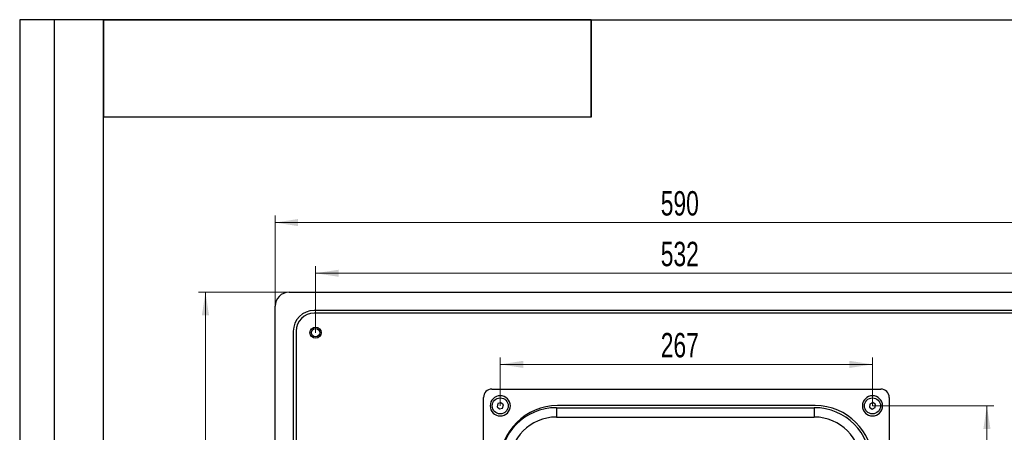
# Model space of a CAD drawing. Header units: millimetres. Extents: x 8 to 415, y 1 to 292.
# Tile 6 of 8: x 8 to 149, y 233 to 292. Entities that reach past the tile are written whole.
import ezdxf

# ---------------------------------------------------------------- set-up
doc = ezdxf.new("R2010")
doc.units = ezdxf.units.MM
doc.styles.add('SLDTEXTSTYLE1', font='TXT', dxfattribs={"width": 0.7})
doc.dimstyles.new('SLDDIMSTYLE0', dxfattribs={"dimtxt": 3.5, "dimasz": 3.302, "dimexe": 0, "dimexo": 0.0625, "dimgap": 0.875, "dimtad": 2, "dimlfac": 5, "dimrnd": 1e-09, "dimzin": 12, "dimdsep": 46, "dimtxsty": 'SLDTEXTSTYLE1', "dimsah": 1, "dimcen": 0.09, "dimadec": 0, "dimazin": 3, "dimtfac": 1, "dimtdec": 3, "dimtofl": 0, "dimtmove": 0, "dimatfit": 3, "dimfxl": 0, "dimfrac": 2, "dimtolj": 1, "dimtzin": 12, "dimarcsym": 0})

# ---------------------------------------------------------------- blocks, each defined once
blk = doc.blocks.new('_D_1')
at = {"color": 7, "linetype": 'Continuous', "lineweight": 0}
for p, q in [((46.65, 252.89), (33.65, 252.89)), ((34.65, 252.89), (34.65, 134.89)), ((46.65, 134.89), (33.65, 134.89))]:
    blk.add_line(p, q, dxfattribs=at)
at = {"color": 7, "linetype": 'Continuous', "lineweight": 18}
for points in [[(34.65, 252.89), (34.14, 249.59), (35.16, 249.59)], [(34.65, 134.89), (35.16, 138.19), (34.14, 138.19)]]:
    blk.add_solid(points, dxfattribs=at)
at = {"color": 7, "linetype": 'Continuous', "lineweight": 18, "insert": (30.14, 190.21), "char_height": 3.5, "attachment_point": 1, "rotation": 90, "style": 'SLDTEXTSTYLE1'}
blk.add_mtext('590', dxfattribs=at)
blk = doc.blocks.new('_D_2')
at = {"color": 7, "linetype": 'Continuous', "lineweight": 0}
for p, q in [((44.65, 250.89), (44.65, 263.89)), ((44.65, 262.89), (162.65, 262.89)), ((162.65, 250.89), (162.65, 263.89))]:
    blk.add_line(p, q, dxfattribs=at)
at = {"color": 7, "linetype": 'Continuous', "lineweight": 18}
for points in [[(44.65, 262.89), (47.95, 262.38), (47.95, 263.4)], [(162.65, 262.89), (159.35, 263.4), (159.35, 262.38)]]:
    blk.add_solid(points, dxfattribs=at)
at = {"color": 7, "linetype": 'Continuous', "lineweight": 18, "insert": (99.97, 267.4), "char_height": 3.5, "attachment_point": 1, "style": 'SLDTEXTSTYLE1'}
blk.add_mtext('590', dxfattribs=at)
blk = doc.blocks.new('_D_4')
at = {"color": 7, "linetype": 'Continuous', "lineweight": 0}
for p, q in [((50.45, 247.09), (50.45, 256.62)), ((156.85, 247.09), (156.85, 256.62)), ((50.45, 255.62), (156.85, 255.62))]:
    blk.add_line(p, q, dxfattribs=at)
at = {"color": 7, "linetype": 'Continuous', "lineweight": 18}
for points in [[(50.45, 255.62), (53.75, 255.11), (53.75, 256.12)], [(156.85, 255.62), (153.55, 256.12), (153.55, 255.11)]]:
    blk.add_solid(points, dxfattribs=at)
at = {"color": 7, "linetype": 'Continuous', "lineweight": 18, "insert": (99.97, 260.13), "char_height": 3.5, "attachment_point": 1, "style": 'SLDTEXTSTYLE1'}
blk.add_mtext('532', dxfattribs=at)
blk = doc.blocks.new('_D_7')
at = {"color": 7, "linetype": 'Continuous', "lineweight": 0}
for p, q in [((130.35, 236.59), (147.76, 236.59)), ((146.76, 236.59), (146.76, 151.19)), ((130.35, 151.19), (147.76, 151.19))]:
    blk.add_line(p, q, dxfattribs=at)
at = {"color": 7, "linetype": 'Continuous', "lineweight": 18}
for points in [[(146.76, 236.59), (146.26, 233.29), (147.27, 233.29)], [(146.76, 151.19), (147.27, 154.49), (146.26, 154.49)]]:
    blk.add_solid(points, dxfattribs=at)
at = {"color": 7, "linetype": 'Continuous', "lineweight": 18, "insert": (142.25, 190.04), "char_height": 3.5, "attachment_point": 1, "rotation": 90, "style": 'SLDTEXTSTYLE1'}
blk.add_mtext('427', dxfattribs=at)
blk = doc.blocks.new('_D_8')
at = {"color": 7, "linetype": 'Continuous', "lineweight": 0}
for p, q in [((76.95, 236.59), (76.95, 243.54)), ((130.35, 236.59), (130.35, 243.54)), ((130.35, 242.54), (76.95, 242.54))]:
    blk.add_line(p, q, dxfattribs=at)
at = {"color": 7, "linetype": 'Continuous', "lineweight": 18}
for points in [[(76.95, 242.54), (80.25, 242.03), (80.25, 243.05)], [(130.35, 242.54), (127.05, 243.05), (127.05, 242.03)]]:
    blk.add_solid(points, dxfattribs=at)
at = {"color": 7, "linetype": 'Continuous', "lineweight": 18, "insert": (99.97, 247.05), "char_height": 3.5, "attachment_point": 1, "style": 'SLDTEXTSTYLE1'}
blk.add_mtext('267', dxfattribs=at)

msp = doc.modelspace()

# ---------------------------------------------------------------- linework, layer by layer
at = {"color": 7, "linetype": 'Continuous', "lineweight": 25}
for p, q in [((20, 292.0001), (8, 292.0001)), ((8, 292.0001), (8, 172.0001)), ((13, 172.0001), (13, 292.0001)), ((20, 172.0001), (20, 292.0001)), ((20, 5), (20, 292)), ((20, 292), (415, 292)), ((90, 292), (20, 292)), ((20, 292), (20, 278)), ((90, 292), (20, 292)), ((90, 292), (90, 278)), ((90, 278), (90, 292)), ((90, 278), (20, 278)), ((46.6478, 252.8895), (160.6478, 252.8895)), ((44.6478, 136.8895), (44.6478, 250.8895)), ((157.0478, 250.2895), (50.2478, 250.2895)), ((157.0478, 249.8895), (50.2478, 249.8895)), ((47.2478, 247.2895), (47.2478, 140.4895)), ((47.6478, 247.2895), (47.6478, 140.4895)), ((75.7478, 238.9895), (131.5478, 238.9895)), ((74.5478, 227.9895), (74.5478, 237.7895)), ((132.7478, 237.7895), (132.7478, 227.9895)), ((76.6098, 236.9042), (76.5062, 236.4541)), ((76.5062, 236.4541), (76.8442, 236.1394)), ((77.0514, 237.0396), (76.6098, 236.9042)), ((76.8442, 236.1394), (77.2858, 236.2747)), ((77.3894, 236.7248), (77.0514, 237.0396)), ((77.2858, 236.2747), (77.3894, 236.7248)), ((84.9978, 236.3295), (84.9978, 234.9795)), ((84.9978, 236.3295), (121.9978, 236.3295)), ((122.1478, 236.6295), (85.1478, 236.6295)), ((121.9978, 236.3295), (121.9978, 234.9795)), ((129.9641, 236.8467), (129.9332, 236.3858)), ((129.9332, 236.3858), (130.3169, 236.1286)), ((130.3787, 237.0503), (129.9641, 236.8467)), ((130.3169, 236.1286), (130.7314, 236.3323)), ((130.7623, 236.7931), (130.3787, 237.0503)), ((130.7314, 236.3323), (130.7623, 236.7931)), ((84.9978, 234.9795), (121.9978, 234.9795))]:
    msp.add_line(p, q, dxfattribs=at)
for centre, radius in [((50.4478, 247.0895), 0.8), ((50.4478, 247.0895), 0.8), ((50.4478, 247.0895), 0.6), ((76.9478, 236.5895), 1.15), ((130.3478, 236.5895), 1.15)]:
    msp.add_circle(centre, radius, dxfattribs=at)
for centre, radius, start, end in [((46.6478, 250.8895), 2, 90, 180), ((50.2478, 247.2895), 3, 90, 180), ((50.2478, 247.2895), 2.6, 90, 180), ((75.7478, 237.7895), 1.2, 90, 180), ((131.5478, 237.7895), 1.2, 0, 90), ((76.9478, 236.5895), 1.45, 0, 180), ((130.3478, 236.5895), 1.45, 0, 180), ((76.9478, 236.5895), 1.45, 180, 0), ((85.1478, 228.3895), 8.24, 90, 180), ((84.9978, 228.2395), 8.09, 90, 180), ((121.9978, 228.2395), 8.09, 0, 90), ((122.1478, 228.3895), 8.24, 0, 90), ((130.3478, 236.5895), 1.45, 180, 0), ((84.9978, 228.2395), 6.74, 90, 180), ((121.9978, 228.2395), 6.74, 0, 90)]:
    msp.add_arc(centre, radius, start, end, dxfattribs=at)

# ---------------------------------------------------------------- dimensions: what is measured, and where the dimension line sits
at = {"color": 7, "linetype": 'Continuous', "lineweight": 18}
for base, p1, p2, picture, middle in [((162.6478, 262.8895), (44.6478, 250.8895), (162.6478, 250.8895), '_D_2', (103.6478, 262.8895)), ((156.8478, 255.6162), (50.4478, 247.0895), (156.8478, 247.0895), '_D_4', (103.6478, 255.6162)), ((76.9478, 242.5405), (130.3478, 236.5895), (76.9478, 236.5895), '_D_8', (103.6478, 242.5405))]:
    dim = msp.add_linear_dim(base=base, p1=p1, p2=p2, dimstyle='SLDDIMSTYLE0', dxfattribs=at)
    dim.commit()
    dim.dimension.update_dxf_attribs({"geometry": picture, "text_midpoint": middle, "dimtype": 160})
for base, p1, p2, picture, middle in [((34.6478, 134.8895), (46.6478, 252.8895), (46.6478, 134.8895), '_D_1', (34.6478, 193.8895)), ((146.7635, 151.1895), (130.3478, 236.5895), (130.3478, 151.1895), '_D_7', (146.7635, 193.8895))]:
    dim = msp.add_linear_dim(base=base, p1=p1, p2=p2, angle=90, dimstyle='SLDDIMSTYLE0', dxfattribs=at)
    dim.commit()
    dim.dimension.update_dxf_attribs({"geometry": picture, "text_midpoint": middle, "dimtype": 160})

doc.saveas('drawing.dxf')
